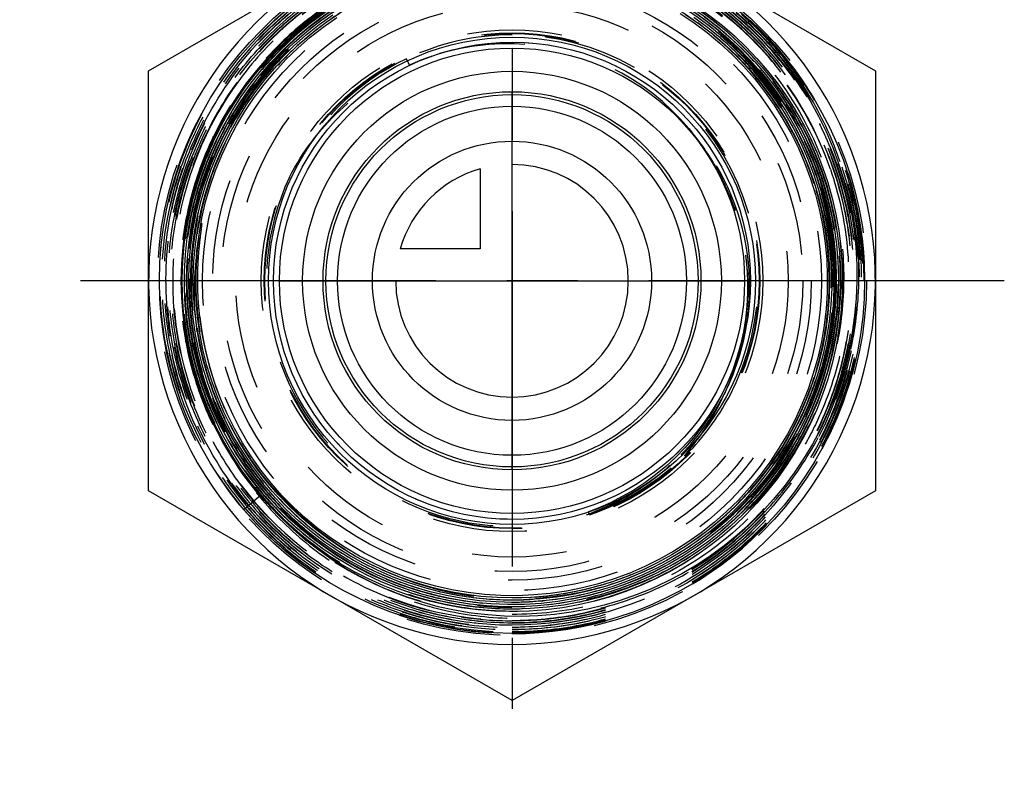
# Model space of a CAD drawing. Header units: millimetres. Extents: x 466.1 to 533.9, y 461.1 to 538.9.
# Tile 1 of 2: x 466.1 to 533.9, y 461.1 to 512.9. Entities that reach past the tile are written whole.
import ezdxf

# ---------------------------------------------------------------- set-up
doc = ezdxf.new("R2010")
doc.units = ezdxf.units.MM
doc.header["$LTSCALE"] = 65.185185
doc.linetypes.add('CENTER', pattern=[0.6, 0.375, -0.075, 0.075, -0.075])
doc.linetypes.add('HIDDEN', pattern=[0.2, 0.1, -0.1])
for name, color, linetype in [('ACHSEN_S', 7, 'CONTINUOUS'), ('FASEN', 7, 'CONTINUOUS'), ('KOERPER', 7, 'CONTINUOUS'), ('KONST.EL_MIT_GEO', 7, 'CONTINUOUS'), ('KURVEN', 7, 'CONTINUOUS')]:
    doc.layers.add(name, color=color, linetype=linetype)

msp = doc.modelspace()

# ---------------------------------------------------------------- linework, layer by layer
at = {"layer": 'ACHSEN_S', "color": 2, "linetype": 'CENTER'}
for p, q in [((500, 538.884), (500, 461.116)), ((533.868, 494.984), (466.132, 494.984))]:
    msp.add_line(p, q, dxfattribs=at)
at = {"layer": 'FASEN', "color": 7, "linetype": 'Continuous'}
for radius in [24.25, 22.75]:
    msp.add_circle((500, 494.984), radius, dxfattribs=at)
at = {"layer": 'KOERPER', "color": 2, "linetype": 'CENTER'}
for p, q in [((491.75, 538.884), (491.75, 511.185)), ((508.25, 538.884), (508.25, 509.605))]:
    msp.add_line(p, q, dxfattribs=at)
at = {"layer": 'KOERPER', "color": 8, "linetype": 'HIDDEN'}
for radius in [24.25, 16.405]:
    msp.add_circle((500, 494.984), radius, dxfattribs=at)
at = {"layer": 'KOERPER', "color": 7, "linetype": 'Continuous'}
for radius in [14.405, 13]:
    msp.add_circle((500, 494.984), radius, dxfattribs=at)
at = {"layer": 'KOERPER', "color": 8, "linetype": 'HIDDEN'}
msp.add_arc((500, 494.984), 22.25, 180, 360, dxfattribs=at)
at = {"layer": 'KONST.EL_MIT_GEO', "color": 7, "linetype": 'Continuous'}
for p, q in [((475, 509.418), (484.763, 515.054)), ((515.237, 515.054), (525, 509.418)), ((475, 480.55), (475, 509.418)), ((525, 509.418), (525, 480.55)), ((500, 466.116), (475, 480.55)), ((525, 480.55), (500, 466.116))]:
    msp.add_line(p, q, dxfattribs=at)
at = {"layer": 'KONST.EL_MIT_GEO', "color": 8, "linetype": 'HIDDEN'}
for p, q in [((516.239, 512.763), (516.377, 512.914)), ((518.04, 511.185), (518.056, 511.166)), ((492.954, 509.815), (492.744, 510.255)), ((493.757, 510.154), (493.795, 510.168)), ((482.732, 480.237), (481.559, 479.235)), ((505.325, 478.901), (505.26, 479.096))]:
    msp.add_line(p, q, dxfattribs=at)
for points in [[(512.888, 513.595), (513.831, 512.903), (514.737, 512.164), (515.604, 511.38), (516.429, 510.551), (517.21, 509.681), (517.945, 508.772), (518.632, 507.826), (519.269, 506.846), (519.855, 505.835), (520.388, 504.794), (520.866, 503.728), (521.288, 502.638), (521.654, 501.528), (521.962, 500.401), (522.211, 499.259), (522.401, 498.106), (522.531, 496.944), (522.601, 495.778), (522.611, 494.61), (522.56, 493.442), (522.449, 492.279), (522.278, 491.124), (522.048, 489.978), (521.758, 488.846), (521.411, 487.731), (521.007, 486.635), (520.546, 485.562), (520.031, 484.514), (519.462, 483.493), (518.842, 482.504), (518.171, 481.548), (517.452, 480.628), (516.686, 479.747), (515.875, 478.906), (515.023, 478.108), (514.13, 477.355), (513.2, 476.65), (512.234, 475.994), (511.236, 475.388), (510.208, 474.835), (509.153, 474.335), (508.073, 473.891), (506.972, 473.504), (505.853, 473.173), (504.718, 472.901), (503.57, 472.688), (502.413, 472.535), (501.25, 472.441), (500.084, 472.408), (498.917, 472.435), (497.753, 472.522), (496.596, 472.67), (495.448, 472.877), (494.312, 473.143), (493.191, 473.467), (492.089, 473.849), (491.007, 474.287), (489.95, 474.781), (488.92, 475.328), (487.92, 475.928), (486.952, 476.579), (486.019, 477.279), (485.124, 478.026), (484.268, 478.818), (483.454, 479.654), (482.685, 480.53), (481.962, 481.445), (481.288, 482.397), (480.663, 483.381), (480.09, 484.397), (479.571, 485.441), (479.106, 486.51), (478.697, 487.601), (478.345, 488.713), (478.051, 489.841), (477.816, 490.983), (477.64, 492.135), (477.524, 493.295), (477.468, 494.459), (477.472, 495.624), (477.537, 496.788), (477.661, 497.946), (477.846, 499.097), (478.089, 500.237), (478.391, 501.362), (478.751, 502.47), (479.168, 503.558), (479.64, 504.623), (480.167, 505.662), (480.746, 506.673), (481.378, 507.652), (482.058, 508.597), (482.787, 509.506), (483.562, 510.376), (484.381, 511.204), (485.241, 511.989), (486.141, 512.728), (487.078, 513.42)], [(512.869, 513.234), (513.796, 512.541), (514.687, 511.802), (515.538, 511.017), (516.347, 510.19), (517.112, 509.322), (517.831, 508.415), (518.502, 507.472), (519.123, 506.496), (519.693, 505.489), (520.209, 504.454), (520.672, 503.393), (521.079, 502.31), (521.429, 501.208), (521.721, 500.089), (521.955, 498.956), (522.13, 497.812), (522.246, 496.662), (522.302, 495.506), (522.298, 494.35), (522.234, 493.195), (522.11, 492.045), (521.926, 490.904), (521.684, 489.773), (521.384, 488.656), (521.026, 487.557), (520.612, 486.478), (520.142, 485.421), (519.618, 484.391), (519.041, 483.389), (518.414, 482.418), (517.737, 481.481), (517.012, 480.581), (516.241, 479.719), (515.427, 478.898), (514.572, 478.121), (513.677, 477.389), (512.746, 476.705), (511.781, 476.07), (510.784, 475.486), (509.758, 474.954), (508.706, 474.476), (507.63, 474.054), (506.535, 473.687), (505.421, 473.378), (504.294, 473.128), (503.155, 472.936), (502.007, 472.803), (500.854, 472.73), (499.699, 472.717), (498.545, 472.764), (497.395, 472.87), (496.252, 473.036), (495.12, 473.261), (494, 473.545), (492.897, 473.886), (491.813, 474.284), (490.751, 474.737), (489.714, 475.245), (488.705, 475.806), (487.726, 476.419), (486.781, 477.082), (485.871, 477.792), (484.999, 478.549), (484.168, 479.35), (483.38, 480.193), (482.636, 481.075), (481.939, 481.995), (481.291, 482.95), (480.693, 483.937), (480.147, 484.954), (479.655, 485.998), (479.217, 487.066), (478.836, 488.155), (478.511, 489.262), (478.245, 490.384), (478.037, 491.519), (477.888, 492.663), (477.798, 493.813), (477.769, 494.966), (477.799, 496.12), (477.889, 497.269), (478.039, 498.413), (478.247, 499.547), (478.515, 500.669), (478.84, 501.776), (479.222, 502.864), (479.66, 503.931), (480.152, 504.973), (480.699, 505.989), (481.297, 506.975), (481.945, 507.928), (482.642, 508.847), (483.385, 509.728), (484.174, 510.569), (485.004, 511.368), (485.875, 512.123), (486.784, 512.832), (487.729, 513.492)], [(482.732, 480.237), (482.114, 480.994), (481.417, 481.936), (480.77, 482.913), (480.174, 483.922), (479.631, 484.96), (479.142, 486.025), (478.708, 487.114), (478.332, 488.224), (478.013, 489.351), (477.753, 490.493), (477.552, 491.648), (477.411, 492.811), (477.33, 493.979), (477.31, 495.151), (477.35, 496.321), (477.451, 497.488), (477.611, 498.649), (477.831, 499.799), (478.111, 500.936), (478.448, 502.058), (478.843, 503.16), (479.294, 504.241), (479.801, 505.296), (480.361, 506.325), (480.974, 507.322), (481.637, 508.287), (482.349, 509.217), (483.108, 510.108), (483.912, 510.959), (484.759, 511.767), (485.647, 512.53), (486.572, 513.247)], [(522.217, 491.705), (522.016, 490.56), (521.756, 489.427), (521.439, 488.309), (521.063, 487.21), (520.632, 486.131), (520.145, 485.075), (519.604, 484.047), (519.011, 483.048), (518.366, 482.081), (517.673, 481.148), (516.933, 480.253), (516.147, 479.398), (515.318, 478.584), (514.448, 477.814), (513.539, 477.09), (512.594, 476.415), (511.615, 475.789), (510.606, 475.215), (509.568, 474.693), (508.505, 474.226), (507.418, 473.815), (506.313, 473.461), (505.19, 473.164), (504.053, 472.926), (502.906, 472.747), (501.751, 472.628), (500.592, 472.568), (499.431, 472.569), (498.271, 472.63), (497.117, 472.751), (495.97, 472.931), (494.834, 473.17), (493.712, 473.468), (492.607, 473.824), (491.522, 474.236), (490.46, 474.704), (489.424, 475.226), (488.416, 475.801), (487.439, 476.428), (486.496, 477.104), (485.589, 477.828), (484.721, 478.598), (483.894, 479.412), (483.11, 480.267), (482.372, 481.162), (481.681, 482.094), (481.04, 483.061), (480.449, 484.059), (479.91, 485.086), (479.426, 486.14), (478.997, 487.218), (478.624, 488.316), (478.309, 489.432), (478.052, 490.563), (477.854, 491.706), (477.715, 492.857), (477.636, 494.014), (477.617, 495.173), (477.658, 496.332), (477.759, 497.487), (477.92, 498.635), (478.14, 499.773), (478.418, 500.899), (478.755, 502.008), (479.148, 503.098), (479.598, 504.167), (480.102, 505.211), (480.659, 506.227), (481.268, 507.213), (481.928, 508.166), (482.636, 509.083), (483.39, 509.963), (484.189, 510.802), (485.031, 511.599), (485.912, 512.351), (486.831, 513.056)], [(520.109, 485.713), (519.689, 484.853), (519.134, 483.843), (518.528, 482.864), (517.872, 481.918), (517.167, 481.007), (516.416, 480.134), (515.621, 479.301), (514.783, 478.511), (513.906, 477.765), (512.991, 477.066), (512.04, 476.416), (511.058, 475.816), (510.045, 475.268), (509.006, 474.774), (507.942, 474.334), (506.857, 473.95), (505.753, 473.623), (504.634, 473.354), (503.503, 473.143), (502.362, 472.992), (501.215, 472.9), (500.064, 472.868), (498.914, 472.896), (497.766, 472.984), (496.625, 473.131), (495.493, 473.337), (494.374, 473.602), (493.269, 473.925), (492.183, 474.305), (491.119, 474.741), (490.078, 475.231), (489.065, 475.775), (488.081, 476.371), (487.129, 477.018), (486.213, 477.712), (485.334, 478.454), (484.495, 479.24), (483.698, 480.069), (482.945, 480.939), (482.238, 481.846), (481.58, 482.788), (480.971, 483.764), (480.414, 484.77), (479.91, 485.803), (479.461, 486.862), (479.067, 487.942), (478.731, 489.041), (478.451, 490.156), (478.231, 491.284), (478.069, 492.422), (477.967, 493.567), (477.924, 494.715), (477.941, 495.864), (478.018, 497.011), (478.155, 498.152), (478.35, 499.284), (478.605, 500.405), (478.917, 501.511), (479.287, 502.599), (479.712, 503.666), (480.193, 504.709), (480.727, 505.726), (481.313, 506.714), (481.95, 507.67), (482.636, 508.592), (483.369, 509.476), (484.146, 510.321), (484.967, 511.125), (485.828, 511.885), (486.728, 512.598), (487.664, 513.264)], [(512.514, 513.107), (513.44, 512.43), (514.33, 511.706), (515.18, 510.936), (515.989, 510.123), (516.755, 509.269), (517.475, 508.376), (518.148, 507.447), (518.771, 506.485), (519.343, 505.491), (519.863, 504.469), (520.329, 503.421), (520.74, 502.35), (521.094, 501.26), (521.391, 500.152), (521.63, 499.031), (521.81, 497.899), (521.931, 496.759), (521.992, 495.614), (521.994, 494.468), (521.936, 493.323), (521.819, 492.183), (521.642, 491.051), (521.406, 489.929), (521.113, 488.821), (520.762, 487.73), (520.355, 486.659), (519.892, 485.611), (519.376, 484.588), (518.807, 483.593), (518.187, 482.63), (517.518, 481.7), (516.801, 480.806), (516.039, 479.951), (515.233, 479.137), (514.386, 478.366), (513.5, 477.64), (512.577, 476.961), (511.62, 476.331), (510.632, 475.752), (509.615, 475.226), (508.572, 474.753), (507.506, 474.335), (506.42, 473.973), (505.316, 473.668), (504.198, 473.422), (503.069, 473.233), (501.931, 473.104), (500.788, 473.035), (499.643, 473.025), (498.5, 473.074), (497.36, 473.184), (496.228, 473.352), (495.106, 473.579), (493.998, 473.864), (492.906, 474.207), (491.833, 474.606), (490.783, 475.061), (489.758, 475.569), (488.761, 476.13), (487.794, 476.743), (486.861, 477.405), (485.963, 478.114), (485.104, 478.87), (484.285, 479.669), (483.51, 480.51), (482.779, 481.39), (482.095, 482.306), (481.459, 483.258), (480.874, 484.241), (480.341, 485.253), (479.862, 486.291), (479.438, 487.353), (479.069, 488.435), (478.757, 489.536), (478.503, 490.651), (478.308, 491.777), (478.172, 492.913), (478.095, 494.053), (478.077, 495.196), (478.119, 496.339), (478.221, 497.478), (478.382, 498.609), (478.602, 499.731), (478.879, 500.84), (479.215, 501.933), (479.606, 503.006), (480.054, 504.058), (480.555, 505.085), (481.109, 506.085), (481.715, 507.054), (482.37, 507.99), (483.073, 508.891), (483.822, 509.754), (484.615, 510.576), (485.45, 511.356), (486.324, 512.091), (487.236, 512.78), (488.182, 513.421)], [(511.947, 513.304), (512.885, 512.655), (513.789, 511.958), (514.654, 511.215), (515.48, 510.427), (516.264, 509.598), (517.003, 508.729), (517.696, 507.822), (518.341, 506.881), (518.935, 505.907), (519.478, 504.904), (519.968, 503.874), (520.403, 502.82), (520.783, 501.744), (521.106, 500.65), (521.372, 499.541), (521.579, 498.42), (521.728, 497.289), (521.817, 496.152), (521.847, 495.012), (521.818, 493.872), (521.729, 492.736), (521.581, 491.605), (521.374, 490.484), (521.109, 489.375), (520.786, 488.282), (520.407, 487.207), (519.972, 486.153), (519.483, 485.124), (518.941, 484.121), (518.347, 483.148), (517.703, 482.207), (517.011, 481.302), (516.273, 480.434), (515.491, 479.605), (514.666, 478.818), (513.802, 478.076), (512.9, 477.38), (511.963, 476.732), (510.993, 476.133), (509.994, 475.586), (508.968, 475.092), (507.917, 474.653), (506.844, 474.268), (505.753, 473.941), (504.647, 473.67), (503.528, 473.458), (502.399, 473.304), (501.265, 473.21), (500.126, 473.175), (498.988, 473.199), (497.852, 473.283), (496.722, 473.426), (495.602, 473.628), (494.493, 473.888), (493.4, 474.205), (492.325, 474.579), (491.271, 475.009), (490.24, 475.493), (489.237, 476.03), (488.263, 476.619), (487.321, 477.258), (486.413, 477.945), (485.543, 478.679), (484.712, 479.457), (483.923, 480.277), (483.179, 481.137), (482.48, 482.035), (481.828, 482.968), (481.227, 483.934), (480.677, 484.93), (480.179, 485.953), (479.736, 487.001), (479.348, 488.07), (479.016, 489.158), (478.742, 490.262), (478.526, 491.379), (478.368, 492.505), (478.269, 493.638), (478.23, 494.775), (478.25, 495.912), (478.33, 497.047), (478.468, 498.175), (478.666, 499.295), (478.921, 500.403), (479.234, 501.496), (479.604, 502.571), (480.029, 503.626), (480.509, 504.656), (481.042, 505.661), (481.626, 506.636), (482.261, 507.579), (482.944, 508.487), (483.674, 509.359), (484.448, 510.191), (485.264, 510.982), (486.121, 511.728), (487.015, 512.43), (487.945, 513.083)], [(516.239, 512.763), (516.945, 512.067), (517.752, 511.196), (518.515, 510.286), (519.232, 509.34), (519.9, 508.361), (520.519, 507.351), (521.087, 506.312), (521.602, 505.247), (522.064, 504.158), (522.472, 503.048), (522.823, 501.921), (523.118, 500.778), (523.356, 499.623), (523.537, 498.458), (523.659, 497.286), (523.723, 496.111), (523.729, 494.934), (523.677, 493.76), (523.566, 492.59), (523.398, 491.428), (523.173, 490.277), (522.891, 489.139), (522.553, 488.017), (522.16, 486.914), (521.713, 485.832), (521.213, 484.775), (520.662, 483.744), (520.061, 482.743), (519.411, 481.774), (518.714, 480.838), (517.972, 479.939), (517.187, 479.079), (516.36, 478.259), (515.495, 477.482), (514.592, 476.75), (513.655, 476.063), (512.685, 475.425), (511.686, 474.836), (510.659, 474.298), (509.607, 473.812), (508.533, 473.379), (507.44, 473.001), (506.33, 472.678), (505.206, 472.41), (504.07, 472.2), (502.927, 472.046), (501.778, 471.949), (500.626, 471.91), (499.475, 471.929), (498.327, 472.004), (497.184, 472.137), (496.051, 472.327), (494.929, 472.573), (493.822, 472.874), (492.732, 473.23), (491.662, 473.64), (490.614, 474.103), (489.592, 474.617), (488.597, 475.181), (487.632, 475.794), (486.7, 476.453), (485.802, 477.158), (484.942, 477.907), (484.121, 478.697), (483.341, 479.527), (482.732, 480.237)], [(511.579, 513.358), (512.523, 512.727), (513.432, 512.047), (514.304, 511.321), (515.138, 510.55), (515.93, 509.737), (516.678, 508.884), (517.38, 507.993), (518.035, 507.066), (518.641, 506.106), (519.196, 505.116), (519.698, 504.099), (520.146, 503.056), (520.539, 501.992), (520.876, 500.909), (521.156, 499.809), (521.378, 498.697), (521.542, 497.574), (521.647, 496.444), (521.692, 495.311), (521.678, 494.177), (521.605, 493.045), (521.473, 491.919), (521.282, 490.801), (521.033, 489.694), (520.727, 488.602), (520.364, 487.528), (519.945, 486.474), (519.472, 485.444), (518.945, 484.44), (518.367, 483.464), (517.739, 482.521), (517.062, 481.611), (516.339, 480.738), (515.571, 479.905), (514.76, 479.112), (513.91, 478.363), (513.021, 477.66), (512.097, 477.004), (511.14, 476.397), (510.152, 475.841), (509.137, 475.338), (508.097, 474.888), (507.034, 474.493), (505.953, 474.155), (504.856, 473.873), (503.745, 473.65), (502.624, 473.484), (501.496, 473.378), (500.365, 473.33), (499.232, 473.342), (498.101, 473.413), (496.976, 473.543), (495.86, 473.732), (494.754, 473.979), (493.663, 474.283), (492.59, 474.644), (491.537, 475.061), (490.507, 475.532), (489.504, 476.056), (488.529, 476.632), (487.586, 477.258), (486.676, 477.933), (485.804, 478.654), (484.97, 479.42)], [(512.682, 513.177), (513.609, 512.493), (514.498, 511.762), (515.349, 510.986), (516.158, 510.167), (516.924, 509.307), (517.643, 508.409), (518.315, 507.475), (518.938, 506.507), (519.509, 505.508), (520.028, 504.481), (520.493, 503.429), (520.902, 502.353), (521.255, 501.259), (521.55, 500.147), (521.788, 499.021), (521.966, 497.884), (522.086, 496.74), (522.145, 495.59), (522.145, 494.439), (522.085, 493.289), (521.966, 492.143), (521.787, 491.004), (521.549, 489.876), (521.253, 488.761), (520.899, 487.662), (520.488, 486.583), (520.109, 485.713)], [(513.254, 513.146), (514.175, 512.435), (515.058, 511.677), (515.9, 510.875), (516.7, 510.03), (517.455, 509.146), (518.163, 508.223), (518.823, 507.265), (519.432, 506.274), (519.989, 505.253), (520.492, 504.205), (520.94, 503.132), (521.333, 502.037), (521.668, 500.924), (521.945, 499.795), (522.163, 498.653), (522.322, 497.501), (522.421, 496.343), (522.46, 495.181), (522.439, 494.019), (522.358, 492.859), (522.217, 491.705)], [(516.068, 496.751), (516.159, 495.93), (516.209, 495.036), (516.211, 494.139), (516.162, 493.243), (516.065, 492.35), (515.917, 491.463), (515.721, 490.584), (515.477, 489.716), (515.184, 488.863), (514.845, 488.026), (514.46, 487.208), (514.029, 486.411), (513.555, 485.639), (513.039, 484.893), (512.482, 484.176), (511.885, 483.49), (511.251, 482.838), (510.582, 482.22), (509.878, 481.64), (509.144, 481.098), (508.379, 480.597), (507.588, 480.139), (506.772, 479.724), (505.933, 479.354), (505.26, 479.096)], [(484.97, 479.42), (484.177, 480.228), (483.428, 481.076), (482.725, 481.963), (482.068, 482.885), (481.461, 483.84), (480.905, 484.826), (480.401, 485.839), (479.951, 486.878), (479.555, 487.938), (479.216, 489.018), (478.933, 490.113), (478.709, 491.222), (478.542, 492.342), (478.523, 492.502)]]:
    msp.add_lwpolyline(points, dxfattribs=at)
for radius in [24.386, 21.293, 20.586, 20, 19, 17.25, 17.043, 17]:
    msp.add_circle((500, 494.984), radius, dxfattribs=at)
at = {"layer": 'KONST.EL_MIT_GEO', "color": 7, "linetype": 'Continuous'}
for radius in [16.75, 16.405, 12]:
    msp.add_circle((500, 494.984), radius, dxfattribs=at)
at = {"layer": 'KONST.EL_MIT_GEO', "color": 8, "linetype": 'HIDDEN'}
for centre, radius, start, end in [((500, 494.984), 23.301, 80.19051, 152.64611), ((500, 494.984), 23.21, 19.31024, 102.78554), ((499.985, 495.007), 23.71, 335.21315, 89.964), ((499.985, 495.007), 23.588, 335.21278, 89.96395), ((500.004, 495.127), 23.159, 18.97839, 80.14079), ((499.987, 495.008), 23.432, 335.58664, 80.14835), ((500, 494.984), 22.325, 23.71408, 230.58985), ((500, 494.984), 22.25, 0, 180), ((500, 494.984), 22.125, 325.19034, 201.35593), ((499.983, 494.966), 22.806, 115.28777, 156.50205), ((499.993, 495.009), 21.835, 325.13585, 66.27033), ((499.963, 494.977), 23.931, 47.52281, 54.32426), ((499.998, 494.957), 24.109, 129.90487, 220.45389), ((499.984, 494.965), 22.654, 123.10783, 156.12579), ((499.984, 494.965), 22.501, 123.10637, 155.75067), ((499.983, 494.965), 22.347, 123.10825, 155.37487), ((499.907, 495.095), 22.365, 23.35828, 56.46387), ((499.995, 495.011), 22.292, 335.1919, 56.57525), ((499.993, 495.009), 22.448, 335.57325, 56.76081), ((499.993, 495.009), 22.602, 335.94846, 56.75826), ((499.983, 495.001), 24.053, 47.52721, 50.08254), ((499.998, 494.958), 23.955, 129.91651, 220.45676), ((500.004, 494.995), 24.272, 269.98956, 47.58161), ((499.692, 495.271), 24.212, 40.92967, 46.59541), ((500.021, 495.063), 24.178, 46.87661, 47.50307), ((500.009, 495.029), 24.015, 47.12228, 47.52662), ((499.986, 495.026), 24.229, 45.34163, 46.87631), ((499.956, 494.995), 24.272, 44.22178, 45.3418), ((500.01, 494.987), 16.909, 90.03352, 115.44838), ((500.006, 494.974), 16.923, 331.85825, 90.0202), ((499.945, 494.983), 24.289, 41.83958, 44.22175), ((499.716, 494.934), 16.345, 89.0062, 111.24224), ((499.715, 495.015), 16.264, 88.45396, 88.99537), ((499.736, 495.112), 16.166, 39.75616, 88.51941), ((499.948, 494.987), 24.283, 41.54759, 41.78076), ((499.974, 495.01), 24.249, 39.06559, 41.54815), ((500.018, 495.001), 16.9, 115.49359, 155.09428), ((499.728, 494.89), 16.39, 112.00352, 114.41427), ((499.738, 494.865), 16.417, 111.36693, 112.00413), ((500.017, 495.045), 24.193, 38.84671, 39.06474), ((499.987, 495.02), 24.232, 359.914, 38.84813), ((500.014, 494.96), 23.326, 152.61072, 269.96453), ((500.18, 494.598), 16.167, 7.7287, 42.1642), ((500.004, 494.959), 22.829, 156.50618, 220.44362), ((500, 494.984), 16.891, 155.0154, 314.55664), ((500.059, 494.238), 21.921, 170.21223, 199.48409), ((500.084, 494.572), 16.266, 7.60412, 7.77363), ((499.941, 494.563), 16.409, 353.53946, 7.56954), ((500.029, 495.012), 24.19, 269.93198, 359.93184), ((500.256, 494.969), 21.872, 186.47879, 245.35302), ((499.88, 494.579), 16.471, 333.55344, 353.32387), ((499.94, 494.568), 16.41, 353.33936, 353.52107), ((498.671, 494.615), 17.565, 344.06125, 344.34643), ((499.677, 494.7), 16.706, 289.67634, 333.22152), ((499.761, 494.637), 16.603, 315.95084, 332.9929), ((499.41, 494.023), 16.656, 318.32545, 335.71592), ((499.836, 494.596), 16.518, 332.9997, 333.56858), ((499.992, 494.977), 16.937, 315.28788, 331.8713), ((500.024, 494.993), 22.259, 247.94117, 335.2002), ((500.022, 494.997), 23.396, 269.94729, 335.20384), ((500.022, 494.998), 23.549, 269.94761, 335.1967), ((500.022, 494.998), 23.672, 269.94788, 335.19697), ((499.995, 495.013), 23.427, 335.19574, 335.56613), ((499.644, 494.755), 16.77, 289.72053, 315.67303), ((499.73, 494.661), 16.642, 315.6973, 315.96543), ((500.014, 494.956), 16.907, 314.58769, 315.28641), ((500.023, 494.995), 21.801, 269.93741, 325.12199), ((499.968, 494.963), 16.898, 288.44419, 314.6827), ((499.991, 494.978), 16.939, 288.35362, 314.58894), ((500.01, 494.979), 24.255, 220.47547, 269.97743), ((500.035, 494.968), 24.144, 220.41477, 269.91684), ((500.023, 494.973), 23.985, 220.44654, 269.9456), ((500.023, 494.973), 23.832, 220.45124, 269.94522), ((500.209, 494.908), 22.4, 230.05278, 269.46488), ((500.246, 494.928), 21.83, 245.33095, 269.35476), ((500.024, 494.977), 21.783, 245.91433, 269.93355), ((500.027, 495.021), 23.419, 261.32313, 269.93313)]:
    msp.add_arc(centre, radius, start, end, dxfattribs=at)
at = {"layer": 'KONST.EL_MIT_GEO', "color": 7, "linetype": 'Continuous'}
msp.add_arc((500, 494.984), 25, 127.59241, 52.40759, dxfattribs=at)
at = {"layer": 'KONST.EL_MIT_GEO', "color": 8, "linetype": 'HIDDEN'}
for points, knots in [([(500, 519.179), (497.709, 519.181), (493.1, 518.526), (486.762, 515.644), (481.483, 511.096), (477.697, 505.249), (475.705, 498.573), (475.668, 491.606), (477.585, 484.913), (480.073, 480.979), (481.559, 479.235)], [0, 0, 0, 0, 0.124999, 0.249998, 0.374998, 0.499998, 0.624998, 0.749998, 0.874999, 1, 1, 1, 1]), ([(500, 519.025), (498.426, 519.027), (495.27, 518.719), (490.725, 517.343), (486.534, 515.104), (482.861, 512.091), (479.847, 508.418), (477.608, 504.228), (476.229, 499.682), (475.765, 494.954), (476.232, 490.226), (477.612, 485.68), (479.852, 481.49), (482.866, 477.817), (486.538, 474.803), (490.727, 472.562), (495.271, 471.18), (498.426, 470.867), (500, 470.866)], [0, 0, 0, 0, 0.062502, 0.125, 0.187501, 0.250001, 0.3125, 0.375, 0.437499, 0.499999, 0.562498, 0.624998, 0.687499, 0.750001, 0.8125, 0.875001, 0.937498, 1, 1, 1, 1]), ([(500, 518.872), (498.436, 518.874), (495.301, 518.568), (490.784, 517.2), (486.619, 514.976), (482.97, 511.982), (479.975, 508.333), (477.75, 504.169), (476.381, 499.652), (475.919, 494.954), (476.383, 490.256), (477.754, 485.739), (479.98, 481.576), (482.975, 477.927), (486.623, 474.931), (490.786, 472.705), (495.301, 471.332), (498.436, 471.021), (500, 471.019)], [0, 0, 0, 0, 0.062501, 0.124999, 0.187499, 0.249999, 0.312499, 0.374998, 0.437498, 0.499998, 0.562498, 0.624998, 0.687498, 0.749998, 0.812498, 0.874999, 0.937497, 1, 1, 1, 1]), ([(500, 470.866), (501.579, 470.864), (504.745, 471.173), (509.305, 472.554), (513.509, 474.799), (517.194, 477.822), (520.217, 481.506), (522.464, 485.71), (523.846, 490.271), (524.312, 495.014), (523.844, 499.757), (522.46, 504.317), (520.212, 508.52), (517.189, 512.205), (513.505, 515.229), (509.302, 517.477), (504.744, 518.863), (501.579, 519.177), (500, 519.179)], [0, 0, 0, 0, 0.062502, 0.125001, 0.187501, 0.25, 0.3125, 0.375, 0.437499, 0.5, 0.5625, 0.625, 0.6875, 0.749999, 0.812499, 0.875, 0.937498, 1, 1, 1, 1]), ([(500, 471.019), (501.569, 471.017), (504.714, 471.324), (509.246, 472.696), (513.423, 474.927), (517.085, 477.931), (520.089, 481.592), (522.321, 485.769), (523.695, 490.301), (524.158, 495.014), (523.693, 499.727), (522.317, 504.258), (520.084, 508.435), (517.08, 512.095), (513.419, 515.1), (509.243, 517.334), (504.714, 518.712), (501.569, 519.024), (500, 519.025)], [0, 0, 0, 0, 0.062501, 0.124999, 0.187499, 0.249998, 0.312498, 0.374999, 0.437499, 0.499998, 0.562498, 0.624998, 0.687498, 0.75, 0.8125, 0.875, 0.937498, 1, 1, 1, 1]), ([(500, 471.172), (501.559, 471.171), (504.684, 471.475), (509.187, 472.839), (513.338, 475.055), (516.976, 478.04), (519.961, 481.678), (522.178, 485.828), (523.543, 490.331), (524.004, 495.014), (523.541, 499.697), (522.174, 504.199), (519.956, 508.349), (516.971, 511.986), (513.334, 514.972), (509.184, 517.191), (504.684, 518.56), (501.559, 518.87), (500, 518.872)], [0, 0, 0, 0, 0.062502, 0.124999, 0.187499, 0.249999, 0.312499, 0.374999, 0.437499, 0.499999, 0.562499, 0.624999, 0.687499, 0.749999, 0.812499, 0.875, 0.937498, 1, 1, 1, 1]), ([(481.888, 479.511), (480.428, 481.224), (477.983, 485.089), (476.099, 491.663), (476.135, 498.508), (478.091, 505.065), (481.81, 510.81), (486.995, 515.277), (493.222, 518.108), (497.749, 518.752), (500, 518.749)], [0, 0, 0, 0, 0.125001, 0.250001, 0.375002, 0.500002, 0.625002, 0.750001, 0.875001, 1, 1, 1, 1]), ([(500, 518.719), (498.447, 518.72), (495.331, 518.416), (490.843, 517.057), (486.705, 514.848), (483.079, 511.873), (480.103, 508.247), (477.893, 504.11), (476.532, 499.621), (476.074, 494.954), (476.535, 490.286), (477.897, 485.798), (480.108, 481.662), (483.084, 478.036), (486.709, 475.06), (490.845, 472.847), (495.331, 471.483), (498.447, 471.174), (500, 471.172)], [0, 0, 0, 0, 0.062502, 0.125, 0.1875, 0.25, 0.312499, 0.374999, 0.437499, 0.5, 0.562499, 0.624999, 0.687499, 0.749999, 0.812499, 0.875, 0.937498, 1, 1, 1, 1]), ([(500, 471.295), (498.455, 471.296), (495.355, 471.604), (490.892, 472.961), (486.778, 475.162), (483.171, 478.123), (480.211, 481.73), (478.011, 485.845), (476.655, 490.31), (476.197, 494.954), (476.653, 499.597), (478.007, 504.063), (480.206, 508.179), (483.166, 511.786), (486.774, 514.745), (490.89, 516.943), (495.355, 518.295), (498.455, 518.598), (500, 518.596)], [0, 0, 0, 0, 0.062502, 0.125, 0.187501, 0.250001, 0.312501, 0.375001, 0.437501, 0.500001, 0.562501, 0.625001, 0.687501, 0.750001, 0.8125, 0.875, 0.937498, 1, 1, 1, 1]), ([(500, 518.565), (498.457, 518.567), (495.361, 518.265), (490.902, 516.915), (486.791, 514.72), (483.188, 511.764), (480.232, 508.161), (478.036, 504.051), (476.684, 499.592), (476.228, 494.954), (476.686, 490.316), (478.04, 485.857), (480.237, 481.747), (483.193, 478.145), (486.795, 475.188), (490.904, 472.99), (495.361, 471.634), (498.457, 471.327), (500, 471.326)], [0, 0, 0, 0, 0.062501, 0.124998, 0.187498, 0.249997, 0.312497, 0.374996, 0.437496, 0.499998, 0.562499, 0.624998, 0.687498, 0.749998, 0.812498, 0.874999, 0.937498, 1, 1, 1, 1]), ([(500, 471.448), (498.465, 471.45), (495.385, 471.755), (490.951, 473.104), (486.863, 475.291), (483.28, 478.232), (480.339, 481.816), (478.153, 485.904), (476.807, 490.34), (476.351, 494.954), (476.805, 499.568), (478.149, 504.004), (480.334, 508.093), (483.275, 511.677), (486.859, 514.617), (490.949, 516.801), (495.385, 518.144), (498.465, 518.444), (500, 518.443)], [0, 0, 0, 0, 0.062502, 0.125001, 0.187502, 0.250002, 0.312502, 0.375002, 0.437501, 0.500002, 0.562504, 0.625004, 0.687503, 0.750003, 0.812502, 0.875002, 0.937499, 1, 1, 1, 1]), ([(500, 518.412), (498.467, 518.413), (495.391, 518.114), (490.961, 516.772), (486.877, 514.591), (483.297, 511.655), (480.36, 508.076), (478.178, 503.992), (476.835, 499.561), (476.382, 494.954), (476.837, 490.346), (478.182, 485.916), (480.365, 481.833), (483.302, 478.254), (486.881, 475.316), (490.963, 473.133), (495.392, 471.786), (498.467, 471.481), (500, 471.479)], [0, 0, 0, 0, 0.062502, 0.124999, 0.187499, 0.249998, 0.312498, 0.374999, 0.437499, 0.499999, 0.562498, 0.624998, 0.687498, 0.749999, 0.812499, 0.875, 0.937498, 1, 1, 1, 1]), ([(503.97, 517.944), (502.457, 518.208), (499.372, 518.434), (494.774, 517.858), (490.377, 516.389), (486.355, 514.084), (482.864, 511.033), (480.041, 507.357), (477.995, 503.197), (476.806, 498.716), (476.52, 494.09), (477.147, 489.497), (478.664, 485.117), (481.011, 481.119), (484.097, 477.66), (487.802, 474.873), (491.979, 472.867), (494.977, 472.101), (496.494, 471.87)], [0, 0, 0, 0, 0.062502, 0.124999, 0.187499, 0.249999, 0.312499, 0.374999, 0.437499, 0.499999, 0.562499, 0.624999, 0.687499, 0.749999, 0.812499, 0.874999, 0.9375, 1, 1, 1, 1]), ([(500, 518.749), (501.551, 518.748), (504.66, 518.439), (509.137, 517.078), (513.265, 514.869), (516.883, 511.899), (519.853, 508.28), (522.06, 504.152), (523.42, 499.673), (523.88, 495.014), (523.423, 490.355), (522.065, 485.875), (519.858, 481.746), (516.888, 478.127), (513.269, 475.158), (509.139, 472.953), (504.66, 471.596), (501.55, 471.293), (500, 471.295)], [0, 0, 0, 0, 0.062502, 0.125, 0.187501, 0.250001, 0.312501, 0.375001, 0.437501, 0.500001, 0.562501, 0.625001, 0.687501, 0.750001, 0.812501, 0.875001, 0.937498, 1, 1, 1, 1]), ([(500, 471.479), (501.538, 471.477), (504.624, 471.778), (509.068, 473.124), (513.166, 475.312), (516.757, 478.258), (519.704, 481.849), (521.893, 485.946), (523.241, 490.391), (523.695, 495.014), (523.238, 499.636), (521.889, 504.081), (519.699, 508.177), (516.752, 511.768), (513.162, 514.715), (509.066, 516.906), (504.624, 518.257), (501.538, 518.564), (500, 518.565)], [0, 0, 0, 0, 0.062501, 0.124999, 0.1875, 0.249999, 0.312498, 0.374998, 0.437497, 0.499997, 0.562498, 0.624998, 0.687498, 0.749997, 0.812497, 0.874998, 0.937497, 1, 1, 1, 1]), ([(500, 471.632), (501.528, 471.631), (504.594, 471.93), (509.009, 473.267), (513.08, 475.44), (516.648, 478.368), (519.576, 481.935), (521.751, 486.005), (523.089, 490.421), (523.54, 495.014), (523.087, 499.606), (521.747, 504.022), (519.571, 508.092), (516.643, 511.659), (513.077, 514.587), (509.007, 516.764), (504.593, 518.106), (501.528, 518.41), (500, 518.412)], [0, 0, 0, 0, 0.062502, 0.124999, 0.187499, 0.249999, 0.312499, 0.374999, 0.437499, 0.499998, 0.562499, 0.624999, 0.687499, 0.749999, 0.812499, 0.874999, 0.937497, 1, 1, 1, 1]), ([(520.231, 485.657), (520.799, 486.889), (521.713, 489.463), (522.36, 493.504), (522.263, 497.597), (521.421, 501.603), (519.865, 505.39), (517.645, 508.83), (514.838, 511.809), (511.536, 514.228), (507.849, 516.008), (503.901, 517.088), (499.822, 517.434), (495.748, 517.033), (491.814, 515.899), (488.152, 514.07), (484.882, 511.606), (482.114, 508.591), (479.939, 505.123), (478.428, 501.318), (477.633, 497.303), (477.579, 493.209), (478.267, 489.174), (479.676, 485.33), (481.757, 481.806), (484.443, 478.716), (487.644, 476.164), (491.254, 474.234), (495.154, 472.989), (499.214, 472.471), (503.301, 472.696), (507.281, 473.657), (511.02, 475.322), (514.397, 477.636), (517.3, 480.522), (519.633, 483.886), (521.32, 487.615), (522.305, 491.589), (522.555, 495.674), (522.064, 499.738), (520.846, 503.647), (518.943, 507.271), (516.417, 510.492), (513.351, 513.204), (509.846, 515.318), (506.017, 516.765), (501.989, 517.497), (497.896, 517.491), (493.871, 516.747), (490.046, 515.289), (486.546, 513.166), (483.486, 510.447), (480.967, 507.221), (479.07, 503.594), (477.857, 499.684), (477.368, 495.62), (477.619, 491.534), (478.601, 487.561), (480.283, 483.829), (482.609, 480.46), (485.502, 477.565), (488.87, 475.238), (492.6, 473.554), (496.573, 472.568), (500.659, 472.313), (504.723, 472.796), (508.635, 474.002), (512.266, 475.891), (515.499, 478.402), (518.229, 481.452), (520.366, 484.943), (521.842, 488.761), (522.608, 492.782), (522.641, 496.875), (521.938, 500.908), (520.524, 504.749), (518.443, 508.274), (515.765, 511.368), (512.574, 513.933), (508.976, 515.884), (505.086, 517.158), (501.031, 517.715), (496.942, 517.536), (492.951, 516.628), (489.187, 515.02), (485.771, 512.764), (482.815, 509.932), (480.414, 506.618), (478.644, 502.927), (477.563, 498.979), (477.206, 494.902), (477.584, 490.826), (478.684, 486.884), (480.472, 483.201), (482.889, 479.898), (485.857, 477.08), (489.281, 474.837), (493.051, 473.243), (497.045, 472.347), (501.134, 472.179), (505.188, 472.743), (509.076, 474.022), (512.674, 475.975), (515.865, 478.538), (518.548, 481.629), (520.636, 485.15), (522.063, 488.986), (522.783, 493.015), (522.774, 497.108), (522.035, 501.134), (520.59, 504.963), (518.487, 508.474), (515.791, 511.555), (512.59, 514.105), (508.986, 516.045), (505.094, 517.313), (501.039, 517.867), (496.95, 517.691), (492.957, 516.791), (489.189, 515.194), (485.764, 512.953), (482.793, 510.138), (480.369, 506.84), (478.57, 503.163), (477.453, 499.225), (477.054, 495.152), (477.385, 491.073), (478.435, 487.116), (480.171, 483.411), (481.75, 481.182), (482.63, 480.15)], [0, 0, 0, 0, 0.007812, 0.015624, 0.023437, 0.031249, 0.039061, 0.046873, 0.054686, 0.062498, 0.07031, 0.078122, 0.085935, 0.093747, 0.101559, 0.109371, 0.117184, 0.124996, 0.132808, 0.14062, 0.148433, 0.156245, 0.164057, 0.17187, 0.179682, 0.187494, 0.195307, 0.203119, 0.210931, 0.218744, 0.226556, 0.234368, 0.242181, 0.249993, 0.257805, 0.265618, 0.27343, 0.281242, 0.289055, 0.296867, 0.30468, 0.312492, 0.320304, 0.328117, 0.335929, 0.343742, 0.351554, 0.359366, 0.367179, 0.374991, 0.382804, 0.390616, 0.398429, 0.406241, 0.414053, 0.421866, 0.429678, 0.437491, 0.445303, 0.453116, 0.460928, 0.468741, 0.476553, 0.484366, 0.492178, 0.499991, 0.507803, 0.515616, 0.523428, 0.531241, 0.539053, 0.546866, 0.554678, 0.562491, 0.570303, 0.578116, 0.585928, 0.593741, 0.601554, 0.609366, 0.617179, 0.624991, 0.632804, 0.640616, 0.648429, 0.656242, 0.664054, 0.671867, 0.679679, 0.687492, 0.695305, 0.703117, 0.71093, 0.718743, 0.726555, 0.734368, 0.74218, 0.749993, 0.757806, 0.765618, 0.773431, 0.781244, 0.789056, 0.796869, 0.804682, 0.812494, 0.820307, 0.82812, 0.835932, 0.843745, 0.851558, 0.859371, 0.867183, 0.874996, 0.882809, 0.890621, 0.898434, 0.906247, 0.91406, 0.921872, 0.929685, 0.937498, 0.945311, 0.953123, 0.960936, 0.968749, 0.976562, 0.984375, 0.992187, 1, 1, 1, 1]), ([(494.864, 517.618), (493.218, 517.261), (489.995, 516.177), (485.641, 513.538), (481.964, 510.015), (480.079, 507.185), (479.304, 505.69)], [0, 0, 0, 0, 0.249992, 0.499984, 0.749984, 1, 1, 1, 1]), ([(494.864, 517.618), (496.426, 517.957), (499.63, 518.312), (504.435, 517.844), (509.043, 516.394), (513.251, 514.022), (516.876, 510.831), (519.761, 506.957), (521.777, 502.567), (522.834, 497.854), (522.885, 493.024), (521.924, 488.29), (519.992, 483.862), (517.173, 479.939), (513.592, 476.696), (509.407, 474.282), (504.808, 472.806), (501.598, 472.494), (500, 472.509)], [0, 0, 0, 0, 0.062505, 0.125006, 0.187509, 0.250011, 0.312513, 0.375014, 0.437514, 0.500015, 0.562515, 0.625014, 0.687513, 0.750011, 0.812509, 0.875007, 0.937502, 1, 1, 1, 1]), ([(478.458, 497.965), (478.286, 496.734), (478.154, 494.239), (478.598, 490.521), (479.669, 486.932), (481.337, 483.58), (483.553, 480.56), (486.251, 477.963), (489.353, 475.864), (492.767, 474.325), (496.393, 473.39), (500.126, 473.087), (503.856, 473.425), (507.473, 474.393), (510.873, 475.963), (513.956, 478.089), (516.632, 480.709), (518.823, 483.746), (520.464, 487.112), (521.509, 490.709), (521.927, 494.43), (521.706, 498.168), (520.852, 501.815), (519.39, 505.263), (517.364, 508.412), (514.832, 511.171), (511.867, 513.459), (508.557, 515.211), (504.998, 516.375), (501.293, 516.917), (497.549, 516.822), (493.876, 516.093), (490.38, 514.751), (487.162, 512.834), (484.316, 510.4), (481.925, 507.518), (480.057, 504.273), (478.767, 500.757), (478.091, 497.074), (478.05, 493.329), (478.644, 489.632), (479.856, 486.088), (481.65, 482.802), (483.976, 479.867), (486.765, 477.368), (489.937, 475.378), (493.401, 473.953), (497.055, 473.136), (500.795, 472.948), (504.513, 473.396), (508.102, 474.467), (511.457, 476.13), (514.483, 478.335), (517.093, 481.021), (519.211, 484.11), (520.776, 487.512), (521.744, 491.129), (522.087, 494.858), (521.795, 498.591), (520.876, 502.222), (519.358, 505.645), (517.284, 508.762), (514.712, 511.485), (510.732, 514.478), (504.888, 516.888), (498.575, 517.205), (493.697, 516.199), (490.208, 514.837), (487, 512.906), (484.163, 510.462), (481.778, 507.575), (479.914, 504.327), (478.623, 500.812), (477.943, 497.13), (477.893, 493.385), (478.473, 489.686), (479.668, 486.137), (481.443, 482.84), (483.747, 479.888), (486.515, 477.366), (489.668, 475.346), (493.116, 473.884), (496.76, 473.023), (500.497, 472.787), (504.221, 473.182), (507.825, 474.198), (511.208, 475.804), (514.273, 477.956), (516.932, 480.591), (519.112, 483.636), (520.749, 487.004), (521.798, 490.598), (522.229, 494.318), (522.03, 498.057), (521.206, 501.71), (519.781, 505.173), (517.796, 508.348), (515.307, 511.145), (512.383, 513.486), (509.11, 515.303), (505.577, 516.546), (501.887, 517.18), (498.142, 517.186), (494.45, 516.566), (490.913, 515.335), (487.632, 513.53), (484.7, 511.202), (482.198, 508.415), (480.198, 505.25), (478.756, 501.794), (477.913, 498.146), (477.691, 494.408), (478.097, 490.686), (479.12, 487.084), (480.73, 483.703), (482.883, 480.639), (485.517, 477.978), (488.559, 475.794), (491.923, 474.149), (495.514, 473.089), (499.232, 472.644), (502.972, 472.825), (506.629, 473.627), (510.101, 475.029), (513.291, 476.99), (516.109, 479.456), (518.475, 482.357), (519.71, 484.529), (520.231, 485.657)], [0, 0, 0, 0, 0.007813, 0.015626, 0.023439, 0.031253, 0.039066, 0.046879, 0.054692, 0.062505, 0.070318, 0.078131, 0.085945, 0.093758, 0.101571, 0.109384, 0.117197, 0.12501, 0.132824, 0.140637, 0.14845, 0.156263, 0.164076, 0.17189, 0.179703, 0.187516, 0.195329, 0.203143, 0.210956, 0.218769, 0.226582, 0.234395, 0.242209, 0.250022, 0.257835, 0.265648, 0.273462, 0.281275, 0.289088, 0.296902, 0.304715, 0.312528, 0.320341, 0.328155, 0.335968, 0.343781, 0.351595, 0.359408, 0.367221, 0.375034, 0.382848, 0.390661, 0.398474, 0.406288, 0.414101, 0.421914, 0.429728, 0.437541, 0.445354, 0.453168, 0.460981, 0.468795, 0.476608, 0.484421, 0.499992, 0.515563, 0.523376, 0.531189, 0.539003, 0.546816, 0.55463, 0.562443, 0.570256, 0.57807, 0.585883, 0.593697, 0.60151, 0.609324, 0.617137, 0.62495, 0.632764, 0.640577, 0.648391, 0.656204, 0.664018, 0.671831, 0.679645, 0.687458, 0.695272, 0.703085, 0.710899, 0.718712, 0.726525, 0.734339, 0.742152, 0.749966, 0.757779, 0.765593, 0.773407, 0.78122, 0.789034, 0.796847, 0.804661, 0.812474, 0.820288, 0.828101, 0.835915, 0.843728, 0.851542, 0.859355, 0.867169, 0.874983, 0.882796, 0.89061, 0.898423, 0.906237, 0.91405, 0.921864, 0.929678, 0.937491, 0.945305, 0.953118, 0.960932, 0.968746, 0.976559, 0.984373, 0.992186, 1, 1, 1, 1]), ([(487.644, 513.874), (486.511, 513.143), (484.372, 511.474), (481.665, 508.442), (479.54, 504.976), (478.065, 501.187), (477.287, 497.196), (477.23, 493.131), (477.893, 489.121), (478.803, 486.565), (479.366, 485.34)], [0, 0, 0, 0, 0.124999, 0.249998, 0.374997, 0.499997, 0.624997, 0.749998, 0.874999, 1, 1, 1, 1]), ([(482.63, 480.15), (483.645, 478.916), (485.943, 476.655), (490.013, 474.059), (494.534, 472.362), (499.307, 471.635), (504.128, 471.905), (508.791, 473.157), (513.1, 475.334), (516.876, 478.342), (519.964, 482.052), (522.239, 486.31), (523.611, 490.938), (524.027, 495.747), (523.474, 500.541), (521.977, 505.13), (519.601, 509.329), (517.491, 511.763), (516.329, 512.862)], [0, 0, 0, 0, 0.062495, 0.124988, 0.187483, 0.249979, 0.312476, 0.374974, 0.437473, 0.499973, 0.562473, 0.624975, 0.687477, 0.74998, 0.812484, 0.874989, 0.937492, 1, 1, 1, 1]), ([(516.124, 512.627), (517.878, 511.02), (520.923, 507.254), (523.604, 500.527), (524.182, 493.303), (522.597, 486.232), (518.994, 479.946), (513.69, 475.007), (507.169, 471.857), (502.379, 471.139), (500, 471.141)], [0, 0, 0, 0, 0.125003, 0.250003, 0.375003, 0.500003, 0.625004, 0.750003, 0.875002, 1, 1, 1, 1]), ([(516.349, 512.627), (518.099, 511.003), (521.13, 507.203), (523.782, 500.439), (524.327, 493.187), (522.71, 486.098), (519.075, 479.801), (513.742, 474.856), (507.195, 471.704), (502.388, 470.986), (500, 470.988)], [0, 0, 0, 0, 0.125, 0.25, 0.375001, 0.500002, 0.625001, 0.749999, 0.874999, 1, 1, 1, 1]), ([(484.69, 502.118), (485.566, 503.816), (487.917, 506.936), (491.195, 509.067), (492.954, 509.815)], [0, 0, 0, 0, 0.500039, 1, 1, 1, 1]), ([(512.163, 505.45), (512.677, 504.831), (513.639, 503.533), (515.172, 500.699), (515.851, 498.341), (516.068, 496.751)], [0, 0, 0, 0, 0.250352, 0.50067, 1, 1, 1, 1]), ([(479.268, 504.134), (478.667, 502.776), (477.73, 499.934), (477.188, 495.485), (477.525, 491.014), (478.73, 486.696), (480.756, 482.696), (483.525, 479.17), (486.929, 476.252), (490.837, 474.055), (495.099, 472.664), (499.551, 472.132), (504.021, 472.479), (508.337, 473.692), (512.333, 475.724), (515.857, 478.497), (518.771, 481.902), (520.236, 484.511), (520.832, 485.871)], [0, 0, 0, 0, 0.0625, 0.124999, 0.187499, 0.249999, 0.312499, 0.374999, 0.437499, 0.499999, 0.562499, 0.624999, 0.687499, 0.749999, 0.812499, 0.874999, 0.9375, 1, 1, 1, 1]), ([(479.468, 504.206), (478.863, 502.862), (477.914, 500.045), (477.346, 495.63), (477.652, 491.187), (478.821, 486.89), (480.807, 482.904), (483.534, 479.384), (486.896, 476.464), (490.764, 474.257), (494.988, 472.848), (499.406, 472.29), (503.847, 472.606), (508.142, 473.783), (512.125, 475.774), (515.642, 478.505), (518.559, 481.868), (520.03, 484.451), (520.632, 485.797)], [0, 0, 0, 0, 0.0625, 0.124999, 0.187499, 0.249999, 0.312499, 0.374999, 0.437499, 0.499999, 0.562499, 0.624999, 0.687499, 0.749999, 0.812499, 0.874999, 0.9375, 1, 1, 1, 1]), ([(479.668, 504.277), (479.058, 502.945), (478.097, 500.154), (477.505, 495.772), (477.78, 491.358), (478.913, 487.083), (480.86, 483.111), (483.545, 479.597), (486.865, 476.675), (490.692, 474.458), (494.878, 473.031), (499.262, 472.449), (503.676, 472.734), (507.949, 473.874), (511.917, 475.827), (515.428, 478.516), (518.347, 481.837), (519.825, 484.392), (520.431, 485.726)], [0, 0, 0, 0, 0.0625, 0.124999, 0.187499, 0.249999, 0.312499, 0.374999, 0.437499, 0.499999, 0.562499, 0.624999, 0.687499, 0.749999, 0.812499, 0.874999, 0.9375, 1, 1, 1, 1]), ([(520.44, 503.962), (521.188, 502.229), (522.244, 498.555), (522.379, 492.834), (521.061, 487.265), (519.261, 483.891), (518.166, 482.353)], [0, 0, 0, 0, 0.25, 0.500003, 0.750003, 1, 1, 1, 1]), ([(521.904, 502.659), (522.499, 500.928), (523.279, 497.311), (523.14, 491.774), (521.938, 487.309), (520.369, 483.991), (518.417, 480.882), (515.303, 477.466), (511.468, 474.885), (508.105, 473.413), (504.593, 472.35), (501.83, 472.035), (500, 472.046)], [0, 0, 0, 0, 0.12495, 0.249894, 0.374839, 0.437422, 0.500006, 0.62495, 0.749892, 0.812476, 0.875056, 1, 1, 1, 1]), ([(478.523, 492.502), (478.488, 492.808), (478.431, 493.421), (478.383, 494.344), (478.374, 495.268), (478.402, 496.192), (478.456, 496.96), (478.516, 497.573), (478.56, 497.956), (478.599, 498.261), (478.624, 498.452), (478.641, 498.586), (478.651, 498.662), (478.658, 498.719), (478.665, 498.776), (478.67, 498.824), (478.672, 498.857), (478.673, 498.877), (478.679, 498.891), (478.669, 498.903), (478.656, 498.894), (478.655, 498.88), (478.649, 498.862), (478.642, 498.839), (478.632, 498.802), (478.619, 498.756), (478.606, 498.7), (478.588, 498.625), (478.567, 498.531), (478.535, 498.381), (478.498, 498.192), (478.471, 498.04), (478.458, 497.965)], [0, 0, 0, 0, 0.125129, 0.250258, 0.375387, 0.500514, 0.62564, 0.688203, 0.750763, 0.78204, 0.813312, 0.828944, 0.836758, 0.84457, 0.852378, 0.860179, 0.863979, 0.866046, 0.868226, 0.86951, 0.871111, 0.873082, 0.875079, 0.878938, 0.88283, 0.890626, 0.898429, 0.906235, 0.921854, 0.937479, 0.968736, 1, 1, 1, 1]), ([(516.068, 496.751), (516.224, 495.607), (516.299, 493.28), (515.896, 490.988), (515.585, 489.876)], [0, 0, 0, 0, 0.499988, 1, 1, 1, 1]), ([(479.394, 486.927), (480.022, 485.148), (481.793, 481.757), (484.381, 478.947), (485.827, 477.735)], [0, 0, 0, 0, 0.499879, 1, 1, 1, 1]), ([(479.366, 485.34), (480.265, 483.385), (482.635, 479.71), (487.581, 475.43), (493.523, 472.7), (497.848, 472.059), (500, 472.046)], [0, 0, 0, 0, 0.249996, 0.499994, 0.749995, 1, 1, 1, 1]), ([(518.166, 482.353), (517.144, 480.918), (514.745, 478.282), (510.316, 475.305), (505.306, 473.468), (501.762, 473.079), (500, 473.099)], [0, 0, 0, 0, 0.250006, 0.500003, 0.750001, 1, 1, 1, 1])]:
    msp.add_open_spline(points, degree=3, knots=knots, dxfattribs=at)
msp.add_open_spline([(515.561, 489.792), (515.305, 488.897), (514.975, 488.021), (514.592, 487.173)], degree=3, dxfattribs=at)
at = {"layer": 'KURVEN', "color": 8, "linetype": 'HIDDEN'}
for p, q in [((500, 510.984), (500, 507.986)), ((500, 481.981), (500, 478.984))]:
    msp.add_line(p, q, dxfattribs=at)
at = {"layer": 'KURVEN', "color": 40, "linetype": 'Continuous'}
for p, q in [((500, 481.981), (500, 507.986)), ((497.8, 502.675), (497.8, 497.184)), ((497.8, 497.184), (492.308, 497.184)), ((484, 494.984), (516, 494.984))]:
    msp.add_line(p, q, dxfattribs=at)
for radius in [16, 12.8, 9.6]:
    msp.add_circle((500, 494.984), radius, dxfattribs=at)
for start, end in [(180, 90), (105.96201, 164.03799)]:
    msp.add_arc((500, 494.984), 8, start, end, dxfattribs=at)

doc.saveas('drawing.dxf')
